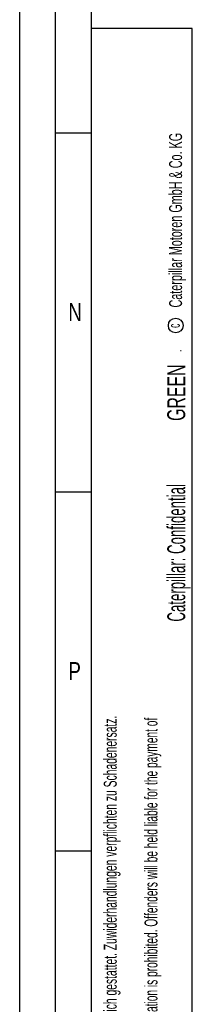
# Model space of a CAD drawing. Header units: millimetres. Extents: x 0 to 1189, y 0 to 841.
# Tile 2 of 106: x 0 to 24, y 99 to 236. Entities that reach past the tile are written whole.
import ezdxf
from ezdxf.enums import TextEntityAlignment as Align

# ---------------------------------------------------------------- set-up
doc = ezdxf.new("R2010")
doc.units = ezdxf.units.MM
doc.header["$LTSCALE"] = 65.395
doc.layers.get('0').update_dxf_attribs({"linetype": 'CONTINUOUS'})
doc.styles.get("Standard").update_dxf_attribs({"font": 'txt', "width": 0.6})
doc.styles.add('TEXTSTYLE_2', font='txt')

# ---------------------------------------------------------------- blocks, each defined once
blk = doc.blocks.new('*T1865')
at = {"color": 2, "linetype": 'Continuous'}
for p, q in [((0, 0), (0.1, 0)), ((0, 0), (0, -0.01)), ((0.1, 0), (0.1, -0.01)), ((0, -0.01), (0.1, -0.01))]:
    blk.add_line(p, q, dxfattribs=at)
at = {"color": 7, "linetype": 'Continuous'}
for s, width, p in [('GREEN', 0.661905, (0.68, -5.89)), ('Caterpillar: Confidential ', 0.551282, (0.68, -27.94))]:
    blk.add_text(s, height=2.5, rotation=90, dxfattribs=dict(at, width=width)).set_placement(p, align=Align.CENTER)

msp = doc.modelspace()

# ---------------------------------------------------------------- linework, layer by layer
at = {"color": 5, "linetype": 'Continuous'}
for p, q in [((0, 0), (0, 841)), ((10, 10), (10, 831)), ((24, 235), (10, 235)), ((24.03169, 10.02791), (24, 235)), ((5, 220.5), (10, 220.5)), ((5, 170.5), (10, 170.5)), ((5, 120.5), (10, 120.5))]:
    msp.add_line(p, q, dxfattribs=at)
at = {"color": 6, "linetype": 'Continuous'}
msp.add_line((5, 5), (5, 836), dxfattribs=at)
at = {"color": 5, "linetype": 'Continuous'}
msp.add_circle((21.73087, 193.65021), 1.02756, dxfattribs=at)

# ---------------------------------------------------------------- block references
msp.add_blockref('*T1865', (22.36772, 190.18448))

# ---------------------------------------------------------------- texts
at = {"color": 5, "linetype": 'Continuous', "style": 'TEXTSTYLE_2'}
for s, height, width, p in [('Caterpillar Motoren GmbH & Co. KG', 1.8, 0.62482, (22.60443, 196.16476)), ('c', 1.6, 0.547619, (22.30005, 193.32223)), ('[The copying, distribution and utilization of this document as well as the communication of its contents to other without expressed authorization is prohibited. Offenders will be held liable for the payment of', 1.8, 0.587833, (19.18189, 12.07629)), ('Weitergabe sowie Vervielfaeltigung dieses Dokuments, Verwertung und Mitteilung seines Inhalts sind verboten, soweit nicht ausdruecklich gestattet. Zuwiderhandlungen verpflichten zu Schadenersatz.', 1.8, 0.596947, (13.50773, 12.07629))]:
    msp.add_text(s, height=height, rotation=90, dxfattribs=dict(at, width=width)).set_placement(p)
at = {"color": 5, "linetype": 'Continuous', "style": 'TEXTSTYLE_2', "width": 0.785714}
for s, p in [('N', (6.77091, 194.271)), ('P', (6.77091, 144.271))]:
    msp.add_text(s, height=2.50001, dxfattribs=at).set_placement(p)

doc.saveas('drawing.dxf')
